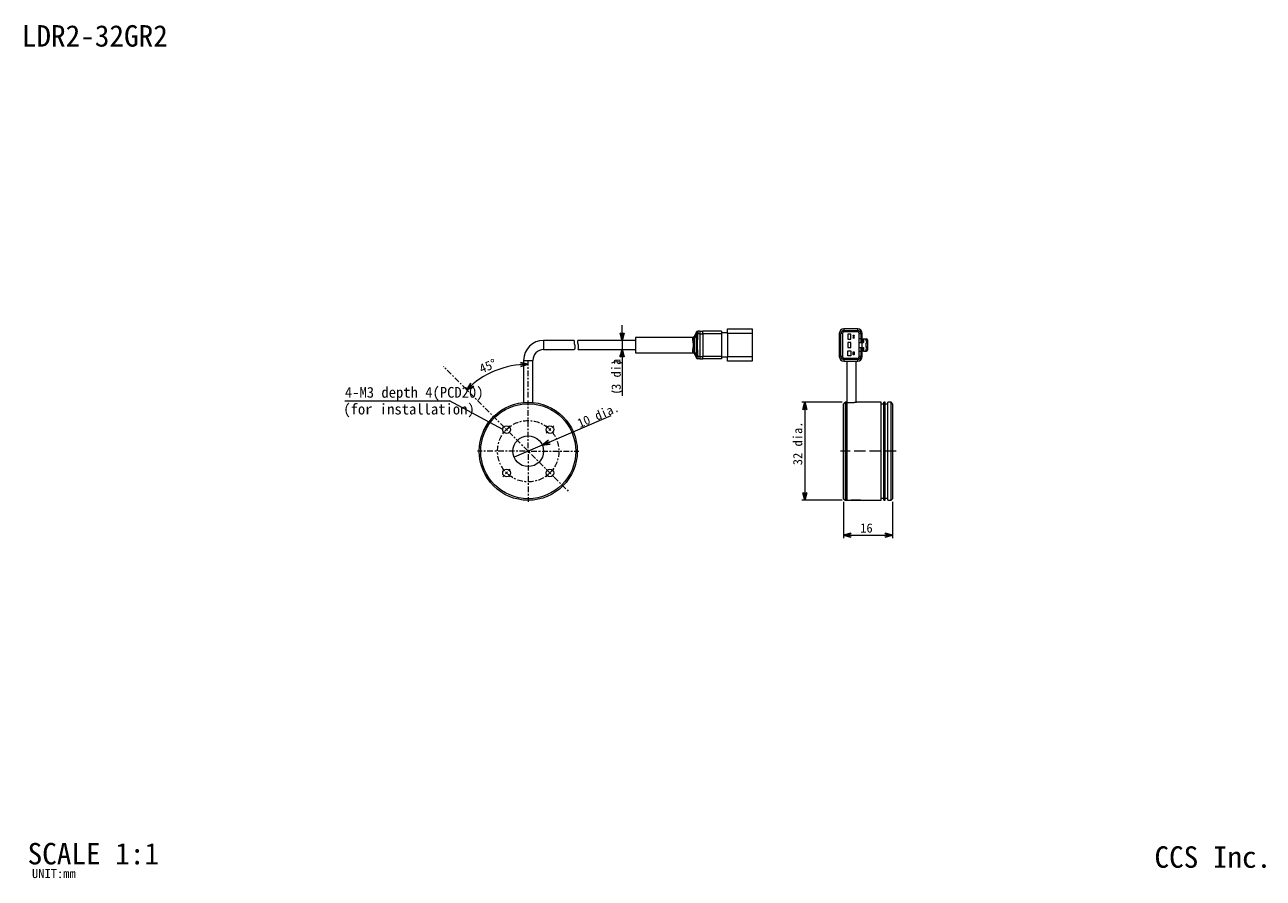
# Model space of a CAD drawing. Extents: x 12 to 416, y 8 to 287.
import ezdxf
from ezdxf.enums import TextEntityAlignment as Align

# ---------------------------------------------------------------- set-up
doc = ezdxf.new("R2010")
doc.units = 0
doc.linetypes.add('dashdot', pattern=[3.5, 1.841, -0.553, 0.553, -0.553])
doc.linetypes.add('DASHED3', pattern=[5, 3.75, -1.25])
doc.layers.get('0').update_dxf_attribs({"linetype": 'continuous', "lineweight": 13})
doc.layers.add('1', color=7, linetype='continuous', lineweight=13)
doc.styles.add('Font_0', font='MS Gothic.ttf')

msp = doc.modelspace()

# ---------------------------------------------------------------- linework, layer by layer
at = {"linetype": 'BYBLOCK', "lineweight": -2}
for p, q in [((207.29, 183.91), (206.62, 186.41)), ((207.96, 186.41), (207.29, 183.91)), ((207.29, 183.91), (207.29, 186.41)), ((206.62, 178.41), (207.29, 180.91)), ((207.29, 180.91), (207.96, 178.41)), ((207.29, 180.91), (207.29, 178.41)), ((174.09, 176.69), (176.62, 176.13)), ((176.62, 176.13), (174.12, 176.02)), ((176.62, 176.13), (174.15, 175.35)), ((156.56, 167.82), (157.95, 170.01)), ((156.56, 167.82), (158.4, 169.51)), ((158.85, 169.02), (156.56, 167.82)), ((266.19, 161.26), (266.86, 163.76)), ((266.86, 163.76), (267.53, 161.26)), ((266.86, 163.76), (266.86, 161.26)), ((181.21, 149.74), (183.24, 151.34)), ((181.21, 149.74), (183.51, 150.73)), ((183.77, 150.11), (181.21, 149.74)), ((266.86, 131.76), (266.19, 134.26)), ((267.53, 134.26), (266.86, 131.76)), ((266.86, 131.76), (266.86, 134.26)), ((279.48, 120.35), (281.98, 121.02)), ((281.98, 119.68), (279.48, 120.35)), ((279.48, 120.35), (281.98, 120.35)), ((292.98, 121.02), (295.48, 120.35)), ((295.48, 120.35), (292.98, 119.68)), ((295.48, 120.35), (292.98, 120.35))]:
    msp.add_line(p, q, dxfattribs=at)
at = {"linetype": 'continuous', "lineweight": 15}
for p, q in [((231.48, 186.64), (230.74, 185.15)), ((231.48, 186.61), (230.74, 184.94)), ((231.45, 185.83), (230.75, 184.59)), ((231.93, 186.11), (231.47, 186.22)), ((231.93, 186.11), (231.87, 185.81)), ((232.62, 186.11), (231.93, 186.11)), ((231.94, 186.91), (231.95, 186.91)), ((232.62, 186.91), (231.95, 186.91)), ((232.62, 186.91), (233.62, 186.91)), ((232.62, 186.11), (232.62, 178.71)), ((232.62, 186.11), (233.62, 186.11)), ((239.62, 186.91), (233.62, 186.91)), ((233.62, 186.11), (233.62, 178.71)), ((239.62, 186.11), (233.62, 186.11)), ((241.62, 186.41), (239.62, 186.41)), ((239.62, 186.11), (239.62, 178.71)), ((241.62, 186.16), (241.62, 187.66)), ((241.62, 187.66), (246.62, 187.66)), ((249.62, 186.16), (241.62, 186.16)), ((241.62, 186.16), (241.62, 178.66)), ((246.62, 187.66), (249.62, 187.66)), ((249.62, 187.66), (249.62, 186.16)), ((249.62, 186.16), (249.62, 178.66)), ((278.08, 186.16), (278.08, 178.66)), ((278.58, 178.66), (278.58, 186.16)), ((279.08, 186.16), (278.58, 186.16)), ((279.08, 186.16), (279.08, 178.66)), ((279.58, 187.66), (279.58, 187.16)), ((284.08, 187.66), (279.58, 187.66)), ((279.58, 187.16), (279.58, 186.66)), ((279.58, 187.16), (284.08, 187.16)), ((284.08, 186.66), (279.58, 186.66)), ((280.88, 185.96), (280.88, 184.36)), ((281.88, 185.96), (280.88, 185.96)), ((281.88, 184.36), (281.88, 185.96)), ((284.08, 187.16), (284.08, 187.66)), ((284.08, 186.66), (284.08, 187.16)), ((284.58, 184.41), (284.58, 186.16)), ((284.58, 186.16), (285.08, 186.16)), ((285.08, 186.16), (285.08, 184.41)), ((285.58, 184.41), (285.58, 186.16)), ((191.61, 183.91), (181.62, 183.91)), ((181.62, 183.91), (181.62, 180.91)), ((211.62, 183.91), (192.84, 183.91)), ((230.3, 184.91), (211.62, 184.91)), ((211.62, 184.91), (211.62, 179.91)), ((280.88, 184.36), (281.88, 184.36)), ((280.88, 183.21), (280.88, 181.61)), ((281.88, 183.21), (280.88, 183.21)), ((281.88, 181.61), (281.88, 183.21)), ((282.58, 185.66), (282.88, 185.66)), ((282.58, 185.56), (282.58, 185.66)), ((282.88, 185.56), (282.58, 185.56)), ((282.58, 185.56), (282.58, 184.76)), ((282.58, 184.76), (282.88, 184.76)), ((282.58, 184.66), (282.58, 184.76)), ((282.88, 184.66), (282.58, 184.66)), ((282.88, 185.66), (282.88, 185.56)), ((282.88, 184.76), (282.88, 185.56)), ((282.88, 184.76), (282.88, 184.66)), ((284.48, 183.21), (284.48, 181.61)), ((284.48, 183.21), (285.48, 183.21)), ((285.08, 184.41), (284.58, 184.41)), ((284.58, 183.21), (284.58, 184.41)), ((285.08, 184.41), (285.58, 184.41)), ((285.08, 184.41), (285.08, 183.21)), ((285.48, 183.21), (285.48, 181.61)), ((285.48, 183.21), (285.98, 183.21)), ((285.58, 184.41), (285.68, 184.41)), ((285.68, 183.21), (285.68, 184.41)), ((285.68, 184.41), (285.98, 184.41)), ((285.98, 184.41), (285.98, 183.21)), ((285.98, 184.41), (286.78, 184.41)), ((286.78, 184.41), (286.78, 183.76)), ((286.78, 184.41), (286.98, 184.41)), ((286.88, 183.76), (286.78, 183.76)), ((286.78, 183.06), (286.88, 183.06)), ((286.78, 183.06), (286.78, 181.76)), ((287.08, 183.26), (287.08, 183.56)), ((287.28, 184.11), (287.28, 180.71)), ((181.62, 180.91), (191.63, 180.91)), ((192.92, 180.91), (211.62, 180.91)), ((211.62, 179.91), (230.3, 179.91)), ((231.48, 178.21), (230.74, 179.88)), ((230.74, 179.67), (231.48, 178.19)), ((231.45, 179), (230.75, 180.24)), ((231.93, 178.71), (231.47, 178.61)), ((232.62, 178.71), (231.93, 178.71)), ((231.95, 177.91), (231.94, 177.91)), ((232.62, 177.91), (231.95, 177.91)), ((232.62, 178.71), (233.62, 178.71)), ((232.62, 177.91), (233.62, 177.91)), ((239.62, 178.71), (233.62, 178.71)), ((239.62, 177.91), (233.62, 177.91)), ((241.62, 178.41), (239.62, 178.41)), ((241.62, 177.16), (241.62, 178.66)), ((241.62, 178.66), (249.62, 178.66)), ((249.62, 178.66), (249.62, 177.16)), ((279.08, 178.66), (278.58, 178.66)), ((279.58, 178.16), (279.58, 177.66)), ((279.58, 178.16), (284.08, 178.16)), ((280.88, 181.61), (281.88, 181.61)), ((280.88, 180.46), (281.88, 180.46)), ((280.88, 178.86), (280.88, 180.46)), ((281.88, 178.86), (280.88, 178.86)), ((281.88, 180.46), (281.88, 178.86)), ((282.58, 180.16), (282.88, 180.16)), ((282.58, 180.06), (282.58, 180.16)), ((282.88, 180.06), (282.58, 180.06)), ((282.58, 179.26), (282.58, 180.06)), ((282.58, 179.26), (282.88, 179.26)), ((282.58, 179.16), (282.58, 179.26)), ((282.88, 179.16), (282.58, 179.16)), ((282.88, 180.16), (282.88, 180.06)), ((282.88, 180.06), (282.88, 179.26)), ((282.88, 179.26), (282.88, 179.16)), ((284.08, 177.66), (284.08, 178.16)), ((284.48, 181.61), (285.48, 181.61)), ((284.58, 180.41), (284.58, 181.61)), ((284.58, 178.66), (284.58, 180.41)), ((284.58, 180.41), (285.08, 180.41)), ((285.08, 178.66), (284.58, 178.66)), ((285.08, 181.61), (285.08, 180.41)), ((285.08, 180.41), (285.58, 180.41)), ((285.08, 180.41), (285.08, 178.66)), ((285.48, 181.61), (285.98, 181.61)), ((285.58, 178.66), (285.58, 180.41)), ((285.58, 180.41), (285.68, 180.41)), ((285.68, 180.41), (285.68, 181.61)), ((285.98, 180.41), (285.68, 180.41)), ((285.98, 181.61), (285.98, 180.41)), ((285.98, 180.41), (286.78, 180.41)), ((286.78, 181.76), (286.88, 181.76)), ((286.78, 181.06), (286.78, 180.41)), ((286.88, 181.06), (286.78, 181.06)), ((286.78, 180.41), (286.98, 180.41)), ((287.08, 181.56), (287.08, 181.26)), ((175.12, 177.41), (175.12, 163.69)), ((175.12, 177.41), (178.12, 177.41)), ((178.12, 163.69), (178.12, 177.41)), ((246.62, 177.16), (241.62, 177.16)), ((249.62, 177.16), (246.62, 177.16)), ((279.58, 177.66), (279.58, 177.16)), ((284.08, 177.66), (279.58, 177.66)), ((279.58, 177.16), (284.08, 177.16)), ((280.58, 177.16), (280.58, 163.68)), ((283.58, 163.75), (283.58, 177.16)), ((284.08, 177.16), (284.08, 177.66)), ((279.98, 163.76), (279.48, 163.26)), ((279.48, 132.26), (279.48, 163.26)), ((280.48, 163.76), (279.98, 163.76)), ((279.98, 163.76), (279.98, 131.76)), ((280.48, 163.76), (280.48, 131.76)), ((280.48, 163.68), (282.08, 163.68)), ((280.48, 131.76), (280.48, 163.68)), ((291.78, 163.76), (283.66, 163.76)), ((291.78, 147.76), (291.78, 163.76)), ((292.58, 163.06), (291.78, 163.06)), ((293.08, 163.76), (292.58, 163.76)), ((292.58, 147.76), (292.58, 163.76)), ((293.08, 147.76), (293.08, 163.76)), ((293.88, 163.06), (293.08, 163.06)), ((294.98, 163.76), (293.88, 163.76)), ((293.88, 147.76), (293.88, 163.76)), ((295.48, 163.26), (294.98, 163.76)), ((294.98, 147.76), (294.98, 163.76)), ((295.48, 163.26), (295.48, 147.76)), ((162.01, 154.46), (163.51, 157.06)), ((162.01, 154.46), (162.07, 154.43)), ((163.57, 157.03), (163.51, 157.06)), ((291.78, 131.76), (291.78, 147.76)), ((292.58, 131.76), (292.58, 147.76)), ((293.08, 131.76), (293.08, 147.76)), ((293.88, 131.76), (293.88, 147.76)), ((294.98, 131.76), (294.98, 147.76)), ((295.48, 147.76), (295.48, 132.26)), ((175.12, 131.83), (175.12, 131.76)), ((178.12, 131.76), (175.12, 131.76)), ((178.12, 131.76), (178.12, 131.83)), ((279.48, 132.26), (279.98, 131.76)), ((279.98, 131.76), (280.48, 131.76)), ((280.48, 131.76), (281.89, 131.76)), ((284.98, 131.76), (281.98, 131.76)), ((285.08, 131.76), (291.78, 131.76)), ((291.78, 132.46), (292.58, 132.46)), ((292.58, 131.76), (293.08, 131.76)), ((293.08, 132.46), (293.88, 132.46)), ((293.88, 131.76), (294.98, 131.76)), ((294.98, 131.76), (295.48, 132.26))]:
    msp.add_line(p, q, dxfattribs=at)
at = {"lineweight": 13}
for points in [[(231.45, 185.83), (231.45, 185.83), (231.45, 185.83), (231.45, 185.84), (231.45, 185.84), (231.45, 185.85), (231.45, 185.86), (231.45, 185.86), (231.44, 185.87), (231.44, 185.89), (231.44, 185.9), (231.44, 185.91), (231.44, 185.92), (231.44, 185.94), (231.44, 185.95), (231.44, 185.97), (231.44, 185.98), (231.44, 186), (231.44, 186.02), (231.44, 186.04), (231.44, 186.06), (231.45, 186.08), (231.45, 186.1), (231.45, 186.12), (231.45, 186.14), (231.46, 186.17), (231.46, 186.19), (231.47, 186.22)], [(231.45, 179), (231.45, 179.01), (231.45, 179.03), (231.45, 179.08), (231.45, 179.13), (231.45, 179.2), (231.45, 179.28), (231.45, 179.37), (231.45, 179.47), (231.45, 179.57), (231.45, 179.68), (231.45, 179.79), (231.46, 179.91), (231.46, 180.03), (231.46, 180.17), (231.46, 180.31), (231.47, 180.45), (231.47, 180.61), (231.47, 180.77), (231.48, 180.94), (231.49, 181.13), (231.49, 181.31), (231.5, 181.51), (231.5, 181.71), (231.51, 181.91), (231.51, 182.11), (231.51, 182.32), (231.51, 182.52), (231.51, 182.72), (231.51, 182.92), (231.5, 183.12), (231.5, 183.32), (231.49, 183.51), (231.49, 183.69), (231.48, 183.87), (231.47, 184.04), (231.47, 184.21), (231.46, 184.36), (231.46, 184.51), (231.46, 184.66), (231.46, 184.79), (231.45, 184.92), (231.45, 185.04), (231.45, 185.15), (231.45, 185.26), (231.45, 185.35), (231.45, 185.44), (231.45, 185.53), (231.45, 185.6), (231.45, 185.67), (231.45, 185.72), (231.45, 185.77), (231.45, 185.8), (231.45, 185.82), (231.45, 185.83)], [(231.87, 185.81), (231.86, 185.81), (231.85, 185.81), (231.83, 185.81), (231.82, 185.81), (231.81, 185.81), (231.79, 185.81), (231.78, 185.81), (231.76, 185.81), (231.75, 185.81), (231.74, 185.81), (231.72, 185.82), (231.71, 185.82), (231.7, 185.82), (231.68, 185.82), (231.67, 185.82), (231.66, 185.82), (231.65, 185.82), (231.63, 185.82), (231.62, 185.82), (231.61, 185.82), (231.6, 185.82), (231.59, 185.82), (231.58, 185.82), (231.56, 185.82), (231.55, 185.82), (231.54, 185.82), (231.53, 185.82), (231.52, 185.83), (231.51, 185.83), (231.51, 185.83), (231.5, 185.83), (231.49, 185.83), (231.48, 185.83), (231.47, 185.83), (231.46, 185.83), (231.45, 185.83)], [(231.47, 186.22), (231.47, 186.22), (231.47, 186.23), (231.47, 186.24), (231.47, 186.24), (231.47, 186.25), (231.47, 186.26), (231.47, 186.27), (231.47, 186.28), (231.48, 186.29), (231.48, 186.3), (231.48, 186.31), (231.48, 186.32), (231.48, 186.32), (231.48, 186.33), (231.48, 186.34), (231.48, 186.35), (231.48, 186.36), (231.49, 186.37), (231.49, 186.38), (231.49, 186.39), (231.49, 186.4), (231.49, 186.41), (231.49, 186.42), (231.49, 186.43), (231.49, 186.43), (231.49, 186.44), (231.49, 186.45), (231.49, 186.46), (231.49, 186.47), (231.49, 186.47), (231.49, 186.48), (231.49, 186.49), (231.49, 186.5), (231.49, 186.5), (231.49, 186.51), (231.49, 186.52), (231.49, 186.52), (231.49, 186.53), (231.49, 186.53), (231.49, 186.54), (231.49, 186.55), (231.49, 186.55), (231.49, 186.56), (231.49, 186.56), (231.49, 186.56), (231.49, 186.57), (231.49, 186.57), (231.49, 186.57), (231.49, 186.58), (231.49, 186.58), (231.49, 186.58), (231.49, 186.59), (231.49, 186.59), (231.49, 186.59)], [(231.48, 186.61), (231.49, 186.63), (231.5, 186.64), (231.51, 186.66), (231.51, 186.67), (231.52, 186.68), (231.53, 186.7), (231.54, 186.71), (231.55, 186.72), (231.56, 186.74), (231.57, 186.75), (231.58, 186.76), (231.59, 186.77), (231.6, 186.78), (231.62, 186.79), (231.63, 186.8), (231.64, 186.81), (231.65, 186.82), (231.67, 186.83), (231.68, 186.84), (231.69, 186.85), (231.71, 186.86), (231.72, 186.86), (231.74, 186.87), (231.75, 186.88), (231.77, 186.88), (231.78, 186.89), (231.8, 186.89), (231.81, 186.9), (231.83, 186.9), (231.84, 186.9), (231.86, 186.9), (231.88, 186.91), (231.89, 186.91), (231.91, 186.91), (231.92, 186.91), (231.94, 186.91)], [(231.48, 186.61), (231.48, 186.61), (231.48, 186.61), (231.48, 186.61), (231.48, 186.61), (231.48, 186.61), (231.48, 186.62), (231.48, 186.62), (231.48, 186.62), (231.48, 186.62), (231.48, 186.62), (231.48, 186.62), (231.48, 186.62), (231.48, 186.62), (231.48, 186.62), (231.48, 186.63), (231.48, 186.63), (231.48, 186.63), (231.48, 186.63), (231.48, 186.63), (231.48, 186.63), (231.48, 186.63), (231.48, 186.63), (231.48, 186.63), (231.48, 186.64), (231.48, 186.64), (231.48, 186.64), (231.48, 186.64), (231.48, 186.64), (231.48, 186.64), (231.48, 186.64), (231.48, 186.64), (231.48, 186.64), (231.48, 186.64), (231.48, 186.64), (231.48, 186.64), (231.48, 186.64)], [(231.49, 186.59), (231.48, 186.59), (231.48, 186.59), (231.48, 186.6), (231.48, 186.6), (231.48, 186.6), (231.48, 186.6), (231.48, 186.6), (231.48, 186.6), (231.48, 186.61), (231.48, 186.61), (231.48, 186.61), (231.48, 186.61), (231.48, 186.61), (231.48, 186.61), (231.48, 186.61), (231.48, 186.61), (231.48, 186.61), (231.48, 186.61)], [(231.95, 186.91), (231.95, 186.91), (231.95, 186.91), (231.95, 186.91), (231.95, 186.91), (231.95, 186.91), (231.95, 186.91), (231.95, 186.91), (231.95, 186.91), (231.95, 186.91), (231.95, 186.91), (231.95, 186.91), (231.96, 186.9), (231.96, 186.9), (231.96, 186.9), (231.96, 186.89), (231.96, 186.89), (231.96, 186.88), (231.96, 186.88), (231.96, 186.87), (231.96, 186.86), (231.96, 186.85), (231.96, 186.84), (231.96, 186.83), (231.96, 186.82), (231.96, 186.81), (231.96, 186.8), (231.96, 186.78), (231.96, 186.77), (231.96, 186.75), (231.96, 186.74), (231.96, 186.72), (231.96, 186.71), (231.96, 186.69), (231.96, 186.68), (231.96, 186.66), (231.96, 186.64), (231.96, 186.62), (231.96, 186.6), (231.95, 186.58), (231.95, 186.57), (231.95, 186.55), (231.95, 186.53), (231.95, 186.5), (231.95, 186.48), (231.95, 186.46), (231.95, 186.44), (231.95, 186.42), (231.95, 186.4), (231.94, 186.38), (231.94, 186.36), (231.94, 186.34), (231.94, 186.32), (231.94, 186.3), (231.94, 186.28), (231.94, 186.26), (231.94, 186.24), (231.94, 186.23), (231.93, 186.21), (231.93, 186.2), (231.93, 186.19), (231.93, 186.18), (231.93, 186.17), (231.93, 186.16), (231.93, 186.15), (231.93, 186.14), (231.93, 186.13), (231.93, 186.13), (231.93, 186.12), (231.93, 186.12), (231.93, 186.12), (231.93, 186.11), (231.93, 186.11)], [(232.62, 186.91), (232.62, 186.91), (232.62, 186.91), (232.62, 186.9), (232.62, 186.9), (232.62, 186.9), (232.62, 186.89), (232.62, 186.89), (232.62, 186.88), (232.62, 186.87), (232.62, 186.87), (232.62, 186.86), (232.62, 186.85), (232.62, 186.84), (232.62, 186.83), (232.62, 186.82), (232.62, 186.81), (232.62, 186.8), (232.62, 186.79), (232.62, 186.77), (232.62, 186.76), (232.62, 186.75), (232.62, 186.74), (232.62, 186.73), (232.62, 186.72), (232.62, 186.7), (232.62, 186.69), (232.62, 186.68), (232.62, 186.67), (232.62, 186.65), (232.62, 186.64), (232.62, 186.62), (232.62, 186.61), (232.62, 186.59), (232.62, 186.58), (232.62, 186.56), (232.62, 186.55), (232.62, 186.53), (232.62, 186.51), (232.62, 186.49), (232.62, 186.47), (232.62, 186.45), (232.62, 186.43), (232.62, 186.41), (232.62, 186.38), (232.62, 186.36), (232.62, 186.34), (232.62, 186.31), (232.62, 186.29), (232.62, 186.26), (232.62, 186.24), (232.62, 186.21), (232.62, 186.18), (232.62, 186.15), (232.62, 186.11)], [(233.62, 186.11), (233.62, 186.13), (233.62, 186.15), (233.62, 186.17), (233.62, 186.18), (233.62, 186.2), (233.62, 186.22), (233.62, 186.24), (233.62, 186.26), (233.62, 186.28), (233.62, 186.3), (233.62, 186.32), (233.62, 186.34), (233.62, 186.36), (233.62, 186.38), (233.62, 186.4), (233.62, 186.43), (233.62, 186.45), (233.62, 186.47), (233.62, 186.5), (233.62, 186.52), (233.62, 186.54), (233.62, 186.57), (233.62, 186.59), (233.62, 186.62), (233.62, 186.64), (233.62, 186.66), (233.62, 186.68), (233.62, 186.71), (233.62, 186.73), (233.62, 186.75), (233.62, 186.77), (233.62, 186.79), (233.62, 186.81), (233.62, 186.82), (233.62, 186.84), (233.62, 186.85), (233.62, 186.86), (233.62, 186.87), (233.62, 186.88), (233.62, 186.89), (233.62, 186.9), (233.62, 186.9), (233.62, 186.9), (233.62, 186.91), (233.62, 186.91)], [(239.62, 186.91), (239.62, 186.91), (239.62, 186.91), (239.62, 186.9), (239.62, 186.9), (239.62, 186.89), (239.62, 186.88), (239.62, 186.87), (239.62, 186.86), (239.62, 186.85), (239.62, 186.84), (239.62, 186.82), (239.62, 186.81), (239.62, 186.79), (239.62, 186.77), (239.62, 186.75), (239.62, 186.73), (239.62, 186.7), (239.62, 186.68), (239.62, 186.65), (239.62, 186.63), (239.62, 186.6), (239.62, 186.57), (239.62, 186.54), (239.62, 186.51), (239.62, 186.48), (239.62, 186.45), (239.62, 186.42), (239.62, 186.39), (239.62, 186.35), (239.62, 186.32), (239.62, 186.29), (239.62, 186.25), (239.62, 186.22), (239.62, 186.18), (239.62, 186.15), (239.62, 186.11)], [(191.61, 183.91), (191.62, 183.91), (191.62, 183.91), (191.62, 183.91), (191.62, 183.91), (191.62, 183.92), (191.62, 183.92), (191.62, 183.92), (191.62, 183.92), (191.62, 183.91), (191.61, 183.91), (191.61, 183.9), (191.61, 183.9), (191.61, 183.89), (191.61, 183.87), (191.61, 183.86), (191.61, 183.85), (191.6, 183.83), (191.6, 183.81), (191.6, 183.79), (191.6, 183.77), (191.59, 183.75), (191.59, 183.72), (191.59, 183.7), (191.58, 183.67), (191.58, 183.64), (191.58, 183.61), (191.58, 183.57), (191.58, 183.54), (191.58, 183.5), (191.58, 183.46), (191.58, 183.42), (191.58, 183.38), (191.58, 183.34), (191.58, 183.29), (191.58, 183.25), (191.58, 183.2), (191.59, 183.16), (191.59, 183.11), (191.59, 183.07), (191.6, 183.02), (191.61, 182.98), (191.61, 182.93), (191.62, 182.89), (191.63, 182.84), (191.64, 182.79), (191.65, 182.75), (191.66, 182.7), (191.67, 182.66), (191.69, 182.62), (191.7, 182.57), (191.71, 182.53), (191.72, 182.49), (191.74, 182.45), (191.75, 182.41)], [(191.75, 182.41), (191.76, 182.37), (191.77, 182.33), (191.79, 182.28), (191.8, 182.24), (191.81, 182.2), (191.82, 182.15), (191.83, 182.11), (191.83, 182.06), (191.84, 182.02), (191.85, 181.98), (191.85, 181.94), (191.85, 181.89), (191.85, 181.85), (191.85, 181.81), (191.85, 181.77), (191.85, 181.73), (191.85, 181.68), (191.85, 181.64), (191.84, 181.6), (191.84, 181.56), (191.83, 181.53), (191.82, 181.49), (191.82, 181.45), (191.81, 181.42), (191.8, 181.38), (191.79, 181.35), (191.78, 181.31), (191.77, 181.28), (191.76, 181.25), (191.75, 181.22), (191.74, 181.19), (191.73, 181.16), (191.72, 181.13), (191.71, 181.11), (191.7, 181.08), (191.69, 181.06), (191.68, 181.04), (191.67, 181.02), (191.66, 181), (191.66, 180.99), (191.65, 180.97), (191.64, 180.96), (191.64, 180.95), (191.63, 180.94), (191.63, 180.93), (191.62, 180.93), (191.62, 180.93), (191.62, 180.92), (191.62, 180.92), (191.62, 180.92), (191.62, 180.93), (191.62, 180.93), (191.62, 180.93), (191.63, 180.93)], [(192.88, 182.82), (192.87, 182.86), (192.86, 182.9), (192.84, 182.95), (192.83, 182.99), (192.82, 183.03), (192.81, 183.07), (192.8, 183.12), (192.8, 183.16), (192.79, 183.2), (192.78, 183.24), (192.78, 183.28), (192.78, 183.32), (192.78, 183.36), (192.77, 183.39), (192.77, 183.43), (192.78, 183.46), (192.78, 183.5), (192.78, 183.53), (192.78, 183.56), (192.78, 183.6), (192.79, 183.63), (192.79, 183.65), (192.79, 183.68), (192.8, 183.71), (192.8, 183.73), (192.81, 183.75), (192.81, 183.78), (192.81, 183.8), (192.82, 183.81), (192.82, 183.83), (192.83, 183.85), (192.83, 183.86), (192.83, 183.87), (192.83, 183.88), (192.84, 183.89), (192.84, 183.9), (192.84, 183.9), (192.84, 183.9), (192.84, 183.9), (192.84, 183.9), (192.84, 183.9), (192.84, 183.9), (192.84, 183.9), (192.84, 183.9), (192.84, 183.9)], [(192.92, 180.93), (192.92, 180.93), (192.92, 180.92), (192.92, 180.92), (192.92, 180.92), (192.92, 180.92), (192.92, 180.92), (192.92, 180.92), (192.92, 180.92), (192.92, 180.92), (192.92, 180.93), (192.92, 180.94), (192.93, 180.95), (192.93, 180.96), (192.93, 180.97), (192.94, 180.98), (192.94, 181), (192.95, 181.02), (192.95, 181.04), (192.96, 181.06), (192.97, 181.08), (192.97, 181.11), (192.98, 181.13), (192.98, 181.16), (192.99, 181.19), (193, 181.22), (193, 181.26), (193.01, 181.29), (193.02, 181.33), (193.02, 181.37), (193.03, 181.41), (193.03, 181.45), (193.04, 181.49), (193.04, 181.54), (193.05, 181.58), (193.05, 181.63), (193.05, 181.68), (193.05, 181.73), (193.05, 181.78), (193.05, 181.83), (193.05, 181.88), (193.05, 181.93), (193.05, 181.98), (193.05, 182.02), (193.04, 182.07), (193.04, 182.12), (193.03, 182.17), (193.03, 182.22), (193.02, 182.26), (193.01, 182.31), (193.01, 182.35), (193, 182.4), (192.99, 182.44), (192.98, 182.48), (192.97, 182.52), (192.96, 182.56), (192.95, 182.6), (192.94, 182.63), (192.93, 182.67), (192.92, 182.7), (192.91, 182.73), (192.9, 182.76), (192.89, 182.79), (192.88, 182.82)], [(230.29, 184.34), (230.29, 184.36), (230.29, 184.38), (230.28, 184.4), (230.28, 184.42), (230.28, 184.44), (230.28, 184.46), (230.28, 184.48), (230.27, 184.5), (230.27, 184.52), (230.27, 184.53), (230.27, 184.55), (230.27, 184.57), (230.27, 184.59), (230.27, 184.6), (230.27, 184.62), (230.27, 184.63), (230.28, 184.65), (230.28, 184.67)], [(230.74, 184.94), (230.73, 184.93), (230.73, 184.92), (230.72, 184.9), (230.71, 184.89), (230.7, 184.88), (230.69, 184.86), (230.69, 184.85), (230.68, 184.84), (230.67, 184.83), (230.66, 184.82), (230.65, 184.81), (230.63, 184.79), (230.62, 184.78), (230.61, 184.77), (230.6, 184.77), (230.58, 184.76), (230.57, 184.75), (230.56, 184.74), (230.54, 184.73), (230.53, 184.72), (230.51, 184.72), (230.5, 184.71), (230.49, 184.7), (230.47, 184.7), (230.45, 184.69), (230.44, 184.69), (230.42, 184.68), (230.41, 184.68), (230.39, 184.68), (230.38, 184.67), (230.36, 184.67), (230.34, 184.67), (230.33, 184.67), (230.31, 184.67), (230.29, 184.67), (230.28, 184.67)], [(230.28, 184.67), (230.28, 184.69), (230.28, 184.72), (230.29, 184.74), (230.29, 184.77), (230.29, 184.79), (230.29, 184.81), (230.3, 184.83), (230.3, 184.84), (230.3, 184.86), (230.3, 184.87), (230.3, 184.87), (230.3, 184.88), (230.3, 184.88), (230.3, 184.88), (230.3, 184.88), (230.3, 184.88), (230.3, 184.88), (230.3, 184.88)], [(230.29, 184.34), (230.31, 184.34), (230.32, 184.34), (230.34, 184.34), (230.36, 184.34), (230.37, 184.35), (230.39, 184.35), (230.4, 184.35), (230.42, 184.35), (230.43, 184.36), (230.45, 184.36), (230.46, 184.37), (230.48, 184.37), (230.49, 184.38), (230.51, 184.38), (230.52, 184.39), (230.54, 184.4), (230.55, 184.4), (230.56, 184.41), (230.58, 184.42), (230.59, 184.43), (230.6, 184.43), (230.62, 184.44), (230.63, 184.45), (230.64, 184.46), (230.65, 184.47), (230.66, 184.48), (230.67, 184.49), (230.68, 184.5), (230.69, 184.51), (230.7, 184.52), (230.71, 184.53), (230.72, 184.54), (230.72, 184.55), (230.73, 184.56), (230.74, 184.58), (230.75, 184.59)], [(230.29, 180.49), (230.3, 180.56), (230.31, 180.62), (230.32, 180.69), (230.33, 180.76), (230.34, 180.83), (230.35, 180.9), (230.37, 180.97), (230.38, 181.05), (230.39, 181.12), (230.4, 181.2), (230.41, 181.28), (230.42, 181.37), (230.44, 181.45), (230.45, 181.54), (230.46, 181.63), (230.47, 181.72), (230.48, 181.81), (230.48, 181.9), (230.49, 181.99), (230.49, 182.08), (230.5, 182.18), (230.5, 182.27), (230.5, 182.36), (230.5, 182.45), (230.5, 182.55), (230.5, 182.64), (230.49, 182.73), (230.49, 182.82), (230.48, 182.91), (230.47, 183), (230.47, 183.09), (230.46, 183.17), (230.45, 183.25), (230.44, 183.34), (230.43, 183.41), (230.42, 183.49), (230.41, 183.56), (230.4, 183.63), (230.39, 183.69), (230.38, 183.75), (230.37, 183.81), (230.36, 183.87), (230.35, 183.92), (230.35, 183.97), (230.34, 184.02), (230.33, 184.07), (230.32, 184.11), (230.32, 184.16), (230.31, 184.2), (230.31, 184.23), (230.3, 184.26), (230.3, 184.29), (230.29, 184.32), (230.29, 184.34)], [(230.74, 185.17), (230.73, 185.15), (230.72, 185.14), (230.71, 185.12), (230.7, 185.11), (230.69, 185.09), (230.68, 185.08), (230.66, 185.06), (230.65, 185.05), (230.64, 185.04), (230.62, 185.03), (230.61, 185.01), (230.6, 185), (230.58, 184.99), (230.56, 184.98), (230.55, 184.97), (230.53, 184.97), (230.52, 184.96), (230.5, 184.95), (230.49, 184.95), (230.47, 184.94), (230.46, 184.93), (230.45, 184.93), (230.43, 184.92), (230.42, 184.92), (230.41, 184.92), (230.39, 184.92), (230.38, 184.91), (230.37, 184.91), (230.36, 184.91), (230.35, 184.91), (230.34, 184.91), (230.33, 184.91), (230.32, 184.91), (230.32, 184.91), (230.31, 184.92), (230.31, 184.92)], [(230.75, 184.59), (230.75, 184.59), (230.75, 184.58), (230.75, 184.58), (230.75, 184.57), (230.75, 184.56), (230.75, 184.55), (230.75, 184.53), (230.75, 184.51), (230.75, 184.49), (230.75, 184.47), (230.75, 184.45), (230.75, 184.42), (230.76, 184.39), (230.76, 184.35), (230.76, 184.32), (230.76, 184.28), (230.76, 184.23), (230.76, 184.18), (230.76, 184.13), (230.76, 184.08), (230.76, 184.02), (230.77, 183.95), (230.77, 183.88), (230.77, 183.81), (230.77, 183.74), (230.76, 183.66), (230.76, 183.58), (230.76, 183.5), (230.76, 183.41), (230.75, 183.32), (230.75, 183.23), (230.74, 183.14), (230.74, 183.04), (230.74, 182.95), (230.73, 182.85), (230.73, 182.75), (230.73, 182.65), (230.73, 182.55), (230.73, 182.46), (230.73, 182.36), (230.73, 182.26), (230.73, 182.16), (230.73, 182.06), (230.74, 181.96), (230.74, 181.86), (230.74, 181.76), (230.75, 181.67), (230.75, 181.57), (230.75, 181.47), (230.76, 181.38), (230.76, 181.29), (230.76, 181.2), (230.76, 181.12), (230.77, 181.04), (230.77, 180.96), (230.77, 180.89), (230.77, 180.82), (230.77, 180.76), (230.76, 180.7), (230.76, 180.64), (230.76, 180.59), (230.76, 180.54), (230.76, 180.49), (230.76, 180.44), (230.75, 180.4), (230.75, 180.36), (230.75, 180.33), (230.75, 180.3), (230.75, 180.27), (230.75, 180.25), (230.75, 180.24), (230.75, 180.24)], [(230.74, 184.94), (230.74, 184.94), (230.74, 184.94), (230.74, 184.94), (230.74, 184.93), (230.74, 184.93), (230.74, 184.92), (230.74, 184.91), (230.74, 184.9), (230.74, 184.89), (230.74, 184.88), (230.74, 184.87), (230.74, 184.86), (230.74, 184.85), (230.74, 184.84), (230.74, 184.83), (230.74, 184.82), (230.74, 184.81), (230.74, 184.79), (230.74, 184.78), (230.74, 184.77), (230.74, 184.75), (230.74, 184.74), (230.74, 184.72), (230.74, 184.71), (230.74, 184.69), (230.74, 184.68), (230.74, 184.67), (230.74, 184.65), (230.74, 184.64), (230.75, 184.63), (230.75, 184.62), (230.75, 184.61), (230.75, 184.6), (230.75, 184.59), (230.75, 184.59), (230.75, 184.59)], [(231.87, 185.81), (231.87, 185.67), (231.86, 185.53), (231.85, 185.37), (231.84, 185.21), (231.83, 185.03), (231.82, 184.85), (231.81, 184.67), (231.8, 184.48), (231.79, 184.29), (231.78, 184.09), (231.77, 183.9), (231.76, 183.71), (231.75, 183.51), (231.75, 183.32), (231.74, 183.12), (231.74, 182.92), (231.73, 182.72), (231.73, 182.52), (231.73, 182.32), (231.73, 182.11), (231.74, 181.91), (231.74, 181.7), (231.75, 181.5), (231.76, 181.29), (231.77, 181.09), (231.78, 180.89), (231.78, 180.69), (231.79, 180.49), (231.8, 180.3), (231.81, 180.1), (231.83, 179.91), (231.84, 179.73), (231.85, 179.55), (231.86, 179.37), (231.86, 179.19), (231.87, 179.02)], [(230.28, 180.16), (230.28, 180.18), (230.28, 180.19), (230.27, 180.2), (230.27, 180.22), (230.27, 180.23), (230.27, 180.24), (230.27, 180.26), (230.27, 180.27), (230.27, 180.28), (230.27, 180.29), (230.27, 180.31), (230.27, 180.32), (230.27, 180.33), (230.27, 180.34), (230.28, 180.35), (230.28, 180.37), (230.28, 180.38), (230.28, 180.39), (230.28, 180.4), (230.28, 180.41), (230.28, 180.43), (230.28, 180.44), (230.29, 180.45), (230.29, 180.46), (230.29, 180.47), (230.29, 180.48), (230.29, 180.49)], [(230.28, 180.16), (230.29, 180.16), (230.31, 180.16), (230.33, 180.16), (230.34, 180.16), (230.36, 180.15), (230.38, 180.15), (230.39, 180.15), (230.41, 180.15), (230.42, 180.14), (230.44, 180.14), (230.45, 180.13), (230.47, 180.13), (230.49, 180.12), (230.5, 180.12), (230.51, 180.11), (230.53, 180.1), (230.54, 180.1), (230.56, 180.09), (230.57, 180.08), (230.58, 180.07), (230.6, 180.06), (230.61, 180.05), (230.62, 180.04), (230.63, 180.03), (230.65, 180.02), (230.66, 180.01), (230.67, 180), (230.68, 179.99), (230.69, 179.97), (230.69, 179.96), (230.7, 179.95), (230.71, 179.94), (230.72, 179.92), (230.73, 179.91), (230.73, 179.9), (230.74, 179.88)], [(230.3, 179.95), (230.3, 179.94), (230.3, 179.94), (230.3, 179.94), (230.3, 179.94), (230.3, 179.94), (230.3, 179.94), (230.3, 179.94), (230.3, 179.94), (230.3, 179.95), (230.3, 179.96), (230.3, 179.98), (230.3, 180), (230.29, 180.02), (230.29, 180.04), (230.29, 180.07), (230.29, 180.1), (230.28, 180.13), (230.28, 180.16)], [(230.29, 180.49), (230.31, 180.49), (230.32, 180.49), (230.34, 180.49), (230.36, 180.48), (230.37, 180.48), (230.39, 180.48), (230.4, 180.48), (230.42, 180.47), (230.43, 180.47), (230.45, 180.46), (230.46, 180.46), (230.48, 180.45), (230.49, 180.45), (230.51, 180.44), (230.52, 180.44), (230.54, 180.43), (230.55, 180.42), (230.56, 180.42), (230.58, 180.41), (230.59, 180.4), (230.6, 180.39), (230.62, 180.38), (230.63, 180.37), (230.64, 180.37), (230.65, 180.36), (230.66, 180.35), (230.67, 180.34), (230.68, 180.33), (230.69, 180.32), (230.7, 180.31), (230.71, 180.3), (230.72, 180.28), (230.72, 180.27), (230.73, 180.26), (230.74, 180.25), (230.75, 180.24)], [(230.3, 179.91), (230.31, 179.91), (230.32, 179.91), (230.33, 179.91), (230.35, 179.91), (230.36, 179.91), (230.37, 179.91), (230.38, 179.91), (230.39, 179.91), (230.41, 179.91), (230.42, 179.9), (230.43, 179.9), (230.45, 179.9), (230.46, 179.89), (230.47, 179.89), (230.49, 179.88), (230.5, 179.88), (230.51, 179.87), (230.52, 179.87), (230.54, 179.86), (230.55, 179.85), (230.56, 179.84), (230.57, 179.84), (230.58, 179.83), (230.6, 179.82), (230.61, 179.81), (230.62, 179.81), (230.63, 179.8), (230.64, 179.79), (230.65, 179.78), (230.66, 179.77), (230.66, 179.77), (230.67, 179.76), (230.68, 179.75), (230.69, 179.74), (230.69, 179.73), (230.7, 179.73), (230.7, 179.72), (230.71, 179.71), (230.72, 179.7), (230.72, 179.69), (230.73, 179.69), (230.73, 179.68), (230.73, 179.67), (230.74, 179.67), (230.74, 179.66)], [(230.75, 180.24), (230.75, 180.24), (230.75, 180.24), (230.75, 180.23), (230.75, 180.23), (230.75, 180.22), (230.75, 180.22), (230.75, 180.21), (230.75, 180.21), (230.75, 180.2), (230.75, 180.19), (230.74, 180.18), (230.74, 180.18), (230.74, 180.17), (230.74, 180.16), (230.74, 180.15), (230.74, 180.14), (230.74, 180.13), (230.74, 180.12), (230.74, 180.11), (230.74, 180.1), (230.74, 180.08), (230.74, 180.07), (230.74, 180.06), (230.74, 180.05), (230.74, 180.03), (230.74, 180.02), (230.74, 180.01), (230.74, 180), (230.74, 179.99), (230.74, 179.98), (230.74, 179.97), (230.74, 179.96), (230.74, 179.95), (230.74, 179.94), (230.74, 179.94), (230.74, 179.93), (230.74, 179.92), (230.74, 179.91), (230.74, 179.91), (230.74, 179.9), (230.74, 179.9), (230.74, 179.89), (230.74, 179.89), (230.74, 179.89), (230.74, 179.88)], [(230.74, 179.88), (230.74, 179.88), (230.74, 179.88), (230.74, 179.87), (230.74, 179.86), (230.74, 179.84), (230.74, 179.83), (230.74, 179.81), (230.75, 179.79), (230.75, 179.78), (230.75, 179.76), (230.75, 179.74), (230.75, 179.73), (230.75, 179.71), (230.75, 179.7), (230.75, 179.69), (230.75, 179.68), (230.75, 179.67), (230.75, 179.66), (230.75, 179.66), (230.75, 179.66), (230.75, 179.66), (230.75, 179.66), (230.75, 179.66), (230.75, 179.66), (230.75, 179.66), (230.75, 179.67), (230.75, 179.67)], [(231.47, 178.61), (231.46, 178.63), (231.46, 178.66), (231.45, 178.68), (231.45, 178.71), (231.45, 178.73), (231.45, 178.75), (231.44, 178.77), (231.44, 178.79), (231.44, 178.81), (231.44, 178.83), (231.44, 178.84), (231.44, 178.86), (231.44, 178.88), (231.44, 178.89), (231.44, 178.91), (231.44, 178.92), (231.44, 178.93), (231.44, 178.94), (231.44, 178.95), (231.45, 178.96), (231.45, 178.97), (231.45, 178.98), (231.45, 178.99), (231.45, 178.99), (231.45, 178.99), (231.45, 179), (231.45, 179)], [(231.87, 179.02), (231.86, 179.02), (231.85, 179.02), (231.83, 179.02), (231.82, 179.02), (231.81, 179.01), (231.79, 179.01), (231.78, 179.01), (231.76, 179.01), (231.75, 179.01), (231.74, 179.01), (231.72, 179.01), (231.71, 179.01), (231.7, 179.01), (231.68, 179.01), (231.67, 179.01), (231.66, 179.01), (231.65, 179.01), (231.63, 179.01), (231.62, 179.01), (231.61, 179.01), (231.6, 179), (231.59, 179), (231.58, 179), (231.56, 179), (231.55, 179), (231.54, 179), (231.53, 179), (231.52, 179), (231.51, 179), (231.51, 179), (231.5, 179), (231.49, 179), (231.48, 179), (231.47, 179), (231.46, 179), (231.45, 179)], [(231.49, 178.24), (231.49, 178.24), (231.49, 178.24), (231.49, 178.24), (231.49, 178.24), (231.49, 178.24), (231.49, 178.24), (231.49, 178.25), (231.49, 178.25), (231.49, 178.25), (231.49, 178.25), (231.49, 178.26), (231.49, 178.26), (231.49, 178.26), (231.49, 178.27), (231.49, 178.27), (231.49, 178.28), (231.49, 178.28), (231.49, 178.29), (231.49, 178.29), (231.49, 178.3), (231.49, 178.3), (231.49, 178.31), (231.49, 178.31), (231.49, 178.32), (231.49, 178.33), (231.49, 178.33), (231.49, 178.34), (231.49, 178.35), (231.49, 178.35), (231.49, 178.36), (231.49, 178.37), (231.49, 178.37), (231.49, 178.38), (231.49, 178.39), (231.49, 178.4), (231.49, 178.4), (231.49, 178.41), (231.49, 178.42), (231.49, 178.43), (231.49, 178.44), (231.49, 178.45), (231.49, 178.46), (231.48, 178.47), (231.48, 178.48), (231.48, 178.49), (231.48, 178.5), (231.48, 178.51), (231.48, 178.52), (231.48, 178.54), (231.47, 178.55), (231.47, 178.56), (231.47, 178.58), (231.47, 178.59), (231.47, 178.61)], [(231.48, 178.21), (231.48, 178.21), (231.48, 178.21), (231.48, 178.21), (231.48, 178.22), (231.48, 178.22), (231.48, 178.22), (231.48, 178.22), (231.48, 178.22), (231.48, 178.22), (231.48, 178.22), (231.48, 178.22), (231.48, 178.23), (231.48, 178.23), (231.48, 178.23), (231.48, 178.23), (231.48, 178.23), (231.48, 178.23), (231.49, 178.24)], [(231.94, 177.91), (231.92, 177.91), (231.91, 177.92), (231.89, 177.92), (231.88, 177.92), (231.86, 177.92), (231.84, 177.92), (231.83, 177.93), (231.81, 177.93), (231.8, 177.93), (231.78, 177.94), (231.77, 177.94), (231.75, 177.95), (231.74, 177.96), (231.72, 177.96), (231.71, 177.97), (231.69, 177.98), (231.68, 177.99), (231.67, 177.99), (231.65, 178), (231.64, 178.01), (231.63, 178.02), (231.62, 178.03), (231.6, 178.04), (231.59, 178.06), (231.58, 178.07), (231.57, 178.08), (231.56, 178.09), (231.55, 178.1), (231.54, 178.12), (231.53, 178.13), (231.52, 178.14), (231.51, 178.16), (231.51, 178.17), (231.5, 178.18), (231.49, 178.2), (231.48, 178.21)], [(231.87, 179.02), (231.87, 179.02), (231.88, 179.01), (231.88, 179), (231.88, 178.99), (231.88, 178.98), (231.88, 178.96), (231.88, 178.95), (231.88, 178.93), (231.88, 178.91), (231.89, 178.9), (231.89, 178.88), (231.89, 178.86), (231.9, 178.84), (231.9, 178.82), (231.91, 178.8), (231.91, 178.77), (231.92, 178.74), (231.93, 178.71)], [(231.93, 178.71), (231.93, 178.71), (231.93, 178.71), (231.93, 178.71), (231.93, 178.71), (231.93, 178.71), (231.93, 178.7), (231.93, 178.7), (231.93, 178.69), (231.93, 178.69), (231.93, 178.68), (231.93, 178.67), (231.93, 178.67), (231.93, 178.66), (231.93, 178.64), (231.93, 178.63), (231.93, 178.62), (231.93, 178.6), (231.94, 178.59), (231.94, 178.57), (231.94, 178.56), (231.94, 178.54), (231.94, 178.52), (231.94, 178.5), (231.94, 178.48), (231.94, 178.46), (231.95, 178.44), (231.95, 178.42), (231.95, 178.4), (231.95, 178.38), (231.95, 178.36), (231.95, 178.34), (231.95, 178.32), (231.95, 178.3), (231.95, 178.29), (231.95, 178.27), (231.95, 178.25), (231.95, 178.23), (231.96, 178.22), (231.96, 178.2), (231.96, 178.18), (231.96, 178.17), (231.96, 178.15), (231.96, 178.14), (231.96, 178.12), (231.96, 178.11), (231.96, 178.09), (231.96, 178.08), (231.96, 178.06), (231.96, 178.05), (231.96, 178.04), (231.96, 178.03), (231.96, 178.02), (231.96, 178), (231.96, 177.99), (231.96, 177.98), (231.96, 177.98), (231.96, 177.97), (231.96, 177.96), (231.96, 177.95), (231.96, 177.95), (231.96, 177.94), (231.96, 177.94), (231.96, 177.93), (231.96, 177.93), (231.96, 177.92), (231.95, 177.92), (231.95, 177.92), (231.95, 177.92), (231.95, 177.92), (231.95, 177.92), (231.95, 177.92), (231.95, 177.91), (231.95, 177.91), (231.95, 177.91), (231.95, 177.91), (231.95, 177.91), (231.95, 177.91), (231.95, 177.91), (231.95, 177.91), (231.95, 177.91), (231.95, 177.91)], [(232.62, 178.71), (232.62, 178.68), (232.62, 178.65), (232.62, 178.62), (232.62, 178.59), (232.62, 178.56), (232.62, 178.54), (232.62, 178.51), (232.62, 178.49), (232.62, 178.47), (232.62, 178.44), (232.62, 178.42), (232.62, 178.4), (232.62, 178.38), (232.62, 178.36), (232.62, 178.34), (232.62, 178.32), (232.62, 178.3), (232.62, 178.28), (232.62, 178.26), (232.62, 178.25), (232.62, 178.23), (232.62, 178.22), (232.62, 178.2), (232.62, 178.19), (232.62, 178.17), (232.62, 178.16), (232.62, 178.15), (232.62, 178.13), (232.62, 178.12), (232.62, 178.11), (232.62, 178.1), (232.62, 178.09), (232.62, 178.07), (232.62, 178.06), (232.62, 178.05), (232.62, 178.04), (232.62, 178.03), (232.62, 178.02), (232.62, 178.01), (232.62, 178), (232.62, 177.99), (232.62, 177.98), (232.62, 177.97), (232.62, 177.96), (232.62, 177.95), (232.62, 177.95), (232.62, 177.94), (232.62, 177.94), (232.62, 177.93), (232.62, 177.93), (232.62, 177.92), (232.62, 177.92), (232.62, 177.92), (232.62, 177.91)], [(233.62, 177.91), (233.62, 177.91), (233.62, 177.92), (233.62, 177.92), (233.62, 177.92), (233.62, 177.92), (233.62, 177.92), (233.62, 177.93), (233.62, 177.93), (233.62, 177.93), (233.62, 177.94), (233.62, 177.94), (233.62, 177.95), (233.62, 177.96), (233.62, 177.96), (233.62, 177.97), (233.62, 177.98), (233.62, 177.99), (233.62, 178), (233.62, 178.01), (233.62, 178.03), (233.62, 178.04), (233.62, 178.06), (233.62, 178.07), (233.62, 178.09), (233.62, 178.11), (233.62, 178.13), (233.62, 178.15), (233.62, 178.18), (233.62, 178.2), (233.62, 178.23), (233.62, 178.26), (233.62, 178.29), (233.62, 178.31), (233.62, 178.34), (233.62, 178.38), (233.62, 178.41), (233.62, 178.44), (233.62, 178.47), (233.62, 178.51), (233.62, 178.54), (233.62, 178.57), (233.62, 178.61), (233.62, 178.64), (233.62, 178.68), (233.62, 178.71)], [(239.62, 178.71), (239.62, 178.68), (239.62, 178.64), (239.62, 178.61), (239.62, 178.57), (239.62, 178.54), (239.62, 178.51), (239.62, 178.47), (239.62, 178.44), (239.62, 178.41), (239.62, 178.38), (239.62, 178.34), (239.62, 178.31), (239.62, 178.28), (239.62, 178.26), (239.62, 178.23), (239.62, 178.2), (239.62, 178.17), (239.62, 178.15), (239.62, 178.13), (239.62, 178.1), (239.62, 178.08), (239.62, 178.06), (239.62, 178.04), (239.62, 178.02), (239.62, 178.01), (239.62, 177.99), (239.62, 177.98), (239.62, 177.97), (239.62, 177.96), (239.62, 177.95), (239.62, 177.94), (239.62, 177.93), (239.62, 177.93), (239.62, 177.92), (239.62, 177.92), (239.62, 177.91)], [(282.08, 163.68), (282.14, 163.68), (282.2, 163.68), (282.26, 163.68), (282.32, 163.69), (282.38, 163.69), (282.44, 163.69), (282.5, 163.69), (282.56, 163.69), (282.61, 163.69), (282.67, 163.69), (282.72, 163.7), (282.78, 163.7), (282.83, 163.7), (282.88, 163.7), (282.94, 163.71), (282.99, 163.71), (283.03, 163.71), (283.08, 163.71), (283.13, 163.72), (283.17, 163.72), (283.21, 163.72), (283.26, 163.73), (283.29, 163.73), (283.33, 163.73), (283.37, 163.73), (283.4, 163.74), (283.43, 163.74), (283.46, 163.74), (283.49, 163.75), (283.52, 163.75), (283.54, 163.75), (283.57, 163.75), (283.59, 163.75), (283.6, 163.76), (283.62, 163.76), (283.63, 163.76), (283.64, 163.76), (283.65, 163.76), (283.65, 163.76), (283.66, 163.76), (283.66, 163.76), (283.66, 163.76), (283.66, 163.76), (283.66, 163.76), (283.66, 163.76)], [(281.89, 131.76), (281.89, 131.76), (281.89, 131.76), (281.89, 131.76), (281.89, 131.76), (281.89, 131.76), (281.89, 131.76), (281.9, 131.76), (281.9, 131.76), (281.9, 131.76), (281.91, 131.77), (281.91, 131.77), (281.92, 131.77), (281.92, 131.77), (281.93, 131.77), (281.94, 131.77), (281.95, 131.77), (281.95, 131.77), (281.96, 131.77), (281.97, 131.77), (281.98, 131.77), (281.99, 131.77), (282, 131.77), (282.01, 131.77), (282.02, 131.78), (282.03, 131.78), (282.05, 131.78), (282.06, 131.78), (282.07, 131.78), (282.09, 131.78), (282.1, 131.78), (282.11, 131.78), (282.13, 131.78), (282.15, 131.79), (282.16, 131.79), (282.18, 131.79), (282.19, 131.79), (282.21, 131.79), (282.23, 131.79), (282.25, 131.79), (282.26, 131.79), (282.28, 131.8), (282.3, 131.8), (282.32, 131.8), (282.34, 131.8), (282.36, 131.8), (282.38, 131.8), (282.4, 131.8), (282.43, 131.8), (282.45, 131.81), (282.47, 131.81), (282.49, 131.81), (282.52, 131.81), (282.54, 131.81), (282.56, 131.81), (282.59, 131.81), (282.61, 131.81), (282.64, 131.82), (282.66, 131.82), (282.69, 131.82), (282.71, 131.82), (282.74, 131.82), (282.76, 131.82), (282.79, 131.82), (282.82, 131.82), (282.84, 131.82), (282.87, 131.83), (282.9, 131.83), (282.93, 131.83), (282.96, 131.83), (282.98, 131.83), (283.01, 131.83), (283.04, 131.83), (283.07, 131.83), (283.1, 131.83), (283.13, 131.83), (283.16, 131.83), (283.19, 131.83), (283.22, 131.83), (283.25, 131.83), (283.28, 131.84), (283.31, 131.84), (283.34, 131.84), (283.37, 131.84), (283.4, 131.84), (283.43, 131.84), (283.46, 131.84), (283.49, 131.84), (283.52, 131.84), (283.55, 131.84), (283.58, 131.84), (283.62, 131.84), (283.65, 131.84), (283.68, 131.84), (283.71, 131.83), (283.74, 131.83), (283.77, 131.83), (283.8, 131.83), (283.83, 131.83), (283.86, 131.83), (283.89, 131.83), (283.92, 131.83), (283.95, 131.83), (283.98, 131.83), (284.01, 131.83), (284.04, 131.83), (284.07, 131.83), (284.1, 131.83), (284.13, 131.82), (284.15, 131.82), (284.18, 131.82), (284.21, 131.82), (284.24, 131.82), (284.27, 131.82), (284.29, 131.82), (284.32, 131.82), (284.35, 131.82), (284.37, 131.81), (284.4, 131.81), (284.42, 131.81), (284.45, 131.81), (284.47, 131.81), (284.5, 131.81), (284.52, 131.81), (284.55, 131.8), (284.57, 131.8), (284.59, 131.8), (284.61, 131.8), (284.64, 131.8), (284.66, 131.8), (284.68, 131.8), (284.7, 131.79), (284.72, 131.79), (284.74, 131.79), (284.76, 131.79), (284.78, 131.79), (284.79, 131.79), (284.81, 131.79), (284.83, 131.78), (284.85, 131.78), (284.86, 131.78), (284.88, 131.78), (284.89, 131.78), (284.91, 131.78), (284.92, 131.78), (284.93, 131.78), (284.95, 131.78), (284.96, 131.77), (284.97, 131.77), (284.98, 131.77), (284.99, 131.77), (285, 131.77), (285.01, 131.77), (285.02, 131.77), (285.03, 131.77), (285.03, 131.77), (285.04, 131.77), (285.05, 131.77), (285.05, 131.77), (285.06, 131.77), (285.06, 131.77), (285.07, 131.76), (285.07, 131.76), (285.07, 131.76), (285.07, 131.76), (285.08, 131.76), (285.08, 131.76), (285.08, 131.76), (285.08, 131.76), (285.08, 131.76), (285.08, 131.76), (285.08, 131.76)]]:
    msp.add_lwpolyline(points, dxfattribs=at)
at = {"linetype": 'continuous', "lineweight": 13}
for points in [[(230.75, 185.16), (230.75, 185.14), (230.74, 184.94), (230.74, 184.94), (230.74, 184.94)], [(231.48, 178.19), (231.48, 178.2), (231.48, 178.21), (231.48, 178.21), (231.48, 178.21)]]:
    msp.add_lwpolyline(points, dxfattribs=at)
at = {"lineweight": 15}
for centre, radius in [((176.62, 147.76), 16), ((176.62, 147.76), 15.5), ((169.54, 154.83), 1.25), ((183.69, 154.83), 1.25), ((176.62, 147.76), 5), ((169.54, 140.69), 1.25), ((183.69, 140.69), 1.25)]:
    msp.add_circle(centre, radius, dxfattribs=at)
for centre, radius, start, end in [((231.92, 186.41), 0.5, 90, 153.5039), ((231.95, 186.42), 0.497, 90.0926, 159.4545), ((279.58, 186.16), 1.5, 90, 180), ((279.58, 186.16), 1, 90, 180), ((279.58, 186.16), 0.5, 90, 180), ((284.08, 186.16), 1.5, 0, 90), ((284.08, 186.16), 1, 0, 90), ((284.08, 186.16), 0.5, 0, 90), ((181.62, 177.41), 6.5, 90, 180), ((286.88, 183.56), 0.2, 0, 90), ((286.88, 183.26), 0.2, -90, 0), ((286.98, 184.11), 0.3, 0, 90), ((181.62, 177.41), 3.5, 90, 180), ((231.92, 178.41), 0.5, -153.515, -90), ((231.95, 178.41), 0.497, -159.4545, -90.0926), ((279.58, 178.66), 1.5, 180, 270), ((279.58, 178.66), 1, 180, 270), ((279.58, 178.66), 0.5, 180, 270), ((284.08, 178.66), 1.5, -90, 0), ((284.08, 178.66), 1, -90, 0), ((284.08, 178.66), 0.5, -90, 0), ((286.88, 181.56), 0.2, 0, 90), ((286.88, 181.26), 0.2, -90, 0), ((286.98, 180.71), 0.3, -90, 0)]:
    msp.add_arc(centre, radius, start, end, dxfattribs=at)
at = {"layer": '1', "lineweight": 13}
for p, q in [((207.29, 183.91), (207.29, 188.91)), ((207.29, 183.91), (207.29, 180.91)), ((207.29, 180.91), (207.29, 165.82)), ((116.82, 164.21), (150.9, 164.21)), ((168.29, 154.83), (150.9, 164.21)), ((278.98, 163.76), (265.86, 163.76)), ((266.86, 163.76), (266.86, 131.76)), ((181.21, 149.74), (203.69, 159.4)), ((168.84, 154.13), (168.31, 153.6)), ((169.54, 154.83), (169.19, 155.19)), ((169.54, 154.83), (169.19, 154.48)), ((169.54, 154.83), (169.9, 155.19)), ((169.54, 154.83), (169.9, 154.48)), ((170.25, 155.54), (170.78, 156.07)), ((182.98, 155.54), (182.45, 156.07)), ((182.98, 154.13), (182.45, 153.6)), ((183.69, 154.83), (183.33, 155.19)), ((183.69, 154.83), (183.33, 154.48)), ((183.69, 154.83), (184.04, 155.19)), ((183.69, 154.83), (184.04, 154.48)), ((184.39, 155.54), (184.92, 156.07)), ((184.39, 154.13), (184.92, 153.6)), ((181.21, 149.74), (172.02, 145.79)), ((176.62, 147.76), (176.12, 147.76)), ((176.62, 147.76), (176.62, 148.26)), ((176.62, 147.76), (176.62, 147.26)), ((176.62, 147.76), (177.12, 147.76)), ((168.84, 141.4), (168.31, 141.93)), ((170.25, 141.4), (170.78, 141.93)), ((182.98, 141.4), (182.45, 141.93)), ((184.39, 141.4), (184.92, 141.93)), ((168.84, 139.99), (168.31, 139.45)), ((169.54, 140.69), (169.19, 141.05)), ((169.54, 140.69), (169.19, 140.34)), ((169.54, 140.69), (169.9, 141.05)), ((169.54, 140.69), (169.9, 140.34)), ((170.25, 139.99), (170.78, 139.45)), ((182.98, 139.99), (182.45, 139.45)), ((183.69, 140.69), (183.33, 141.05)), ((183.69, 140.69), (183.33, 140.34)), ((183.69, 140.69), (184.04, 141.05)), ((183.69, 140.69), (184.04, 140.34)), ((184.39, 139.99), (184.92, 139.45)), ((278.98, 131.76), (265.86, 131.76)), ((279.48, 131.26), (279.48, 119.35)), ((295.48, 131.26), (295.48, 119.35)), ((279.48, 120.35), (295.48, 120.35))]:
    msp.add_line(p, q, dxfattribs=at)
at = {"layer": '1', "linetype": 'dashdot', "lineweight": 13}
for p, q in [((168.84, 155.54), (148.93, 175.45)), ((176.62, 165.26), (176.62, 177.13)), ((176.62, 148.76), (176.62, 164.26)), ((170.25, 154.13), (190.1, 134.28)), ((175.62, 147.76), (160.12, 147.76)), ((176.62, 146.76), (176.62, 131.26)), ((177.62, 147.76), (193.12, 147.76))]:
    msp.add_line(p, q, dxfattribs=at)
at = {"layer": '1', "linetype": 'DASHED3', "lineweight": 0}
msp.add_line((296.63, 147.76), (278.52, 147.76), dxfattribs=at)
at = {"layer": '1', "linetype": 'dashdot', "lineweight": 0}
msp.add_circle((176.62, 147.76), 10, dxfattribs=at)
at = {"layer": '1', "lineweight": 13}
for centre, radius, start, end in [((176.62, 147.76), 28.37, 90, 135), ((205.55, 172.99), 3.89, 63.4349, 116.5651), ((205.55, 170.89), 3.89, -116.5651, -63.4349)]:
    msp.add_arc(centre, radius, start, end, dxfattribs=at)

# ---------------------------------------------------------------- texts
at = {"style": 'Font_0'}
for s, p in [('LDR2-32GR2', (11.45, 279.76)), ('SCALE 1:1', (13.34, 12.96)), ('CCS Inc.', (380.88, 11.86))]:
    msp.add_text(s, height=7, dxfattribs=at).set_placement(p)
at = {"layer": '1', "style": 'Font_0'}
for s, rotation, p in [('45°', 22.5, (160.27, 175.89)), ('3 dia.', 90, (203.79, 167.74)), ('10 dia.', 23.2628, (192.28, 158.06)), ('32 dia.', 90, (262.99, 143.18))]:
    msp.add_text(s, height=3, rotation=rotation, dxfattribs=at).set_placement(p, align=Align.TOP_LEFT)
for s, height, p in [('4-M3 depth 4(PCD20)', 3.5, (116.82, 168.72)), ('(for installation)', 3.5, (116.31, 163.25)), ('16', 3, (284.89, 124.22)), ('UNIT:mm', 3, (14.75, 11.5))]:
    msp.add_text(s, height=height, dxfattribs=at).set_placement(p, align=Align.TOP_LEFT)

doc.saveas('drawing.dxf')
